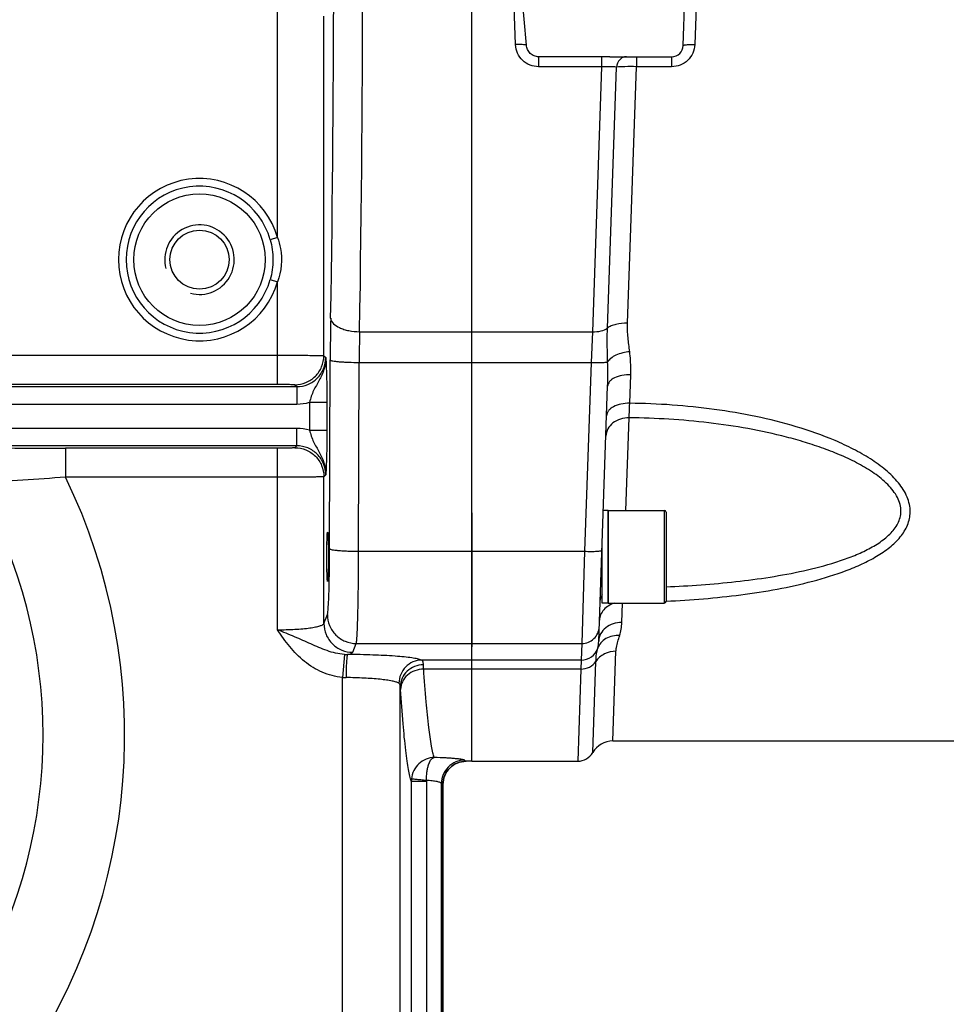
# Model space of a CAD drawing. Header units: millimetres. Extents: x 0 to 1189, y 0 to 841.
# Tile 35 of 68: x 558 to 622, y 379 to 447. Entities that reach past the tile are written whole.
import ezdxf

# ---------------------------------------------------------------- set-up
doc = ezdxf.new("R2010")
doc.units = ezdxf.units.MM
doc.header["$LTSCALE"] = 65.395
doc.layers.get('0').update_dxf_attribs({"linetype": 'CONTINUOUS'})
for name, color, linetype in [('3_ALL_AXES', 7, 'CONTINUOUS'), ('6_SURFACES_EXT', 7, 'CONTINUOUS'), ('LAY0001', 7, 'CONTINUOUS')]:
    doc.layers.add(name, color=color, linetype=linetype)
doc.styles.get("Standard").update_dxf_attribs({"font": 'arial.ttf'})
doc.dimstyles.new('DIMSTYLE_4', dxfattribs={"dimtxt": 3, "dimasz": 3, "dimexe": 2, "dimexo": 1.5, "dimgap": 0.75, "dimtad": 1, "dimdec": 1, "dimlfac": 2.5, "dimdsep": 46, "dimtxsty": 'Standard', "dimblk": '_FILLED', "dimblk1": '_FILLED', "dimblk2": '_FILLED', "dimcen": 0.09, "dimadec": 1, "dimazin": 2, "dimtp": 0.8, "dimtm": 0.8, "dimtfac": 1, "dimtdec": 1, "dimtofl": 0, "dimtmove": 0, "dimatfit": 3, "dimldrblk": '_FILLED', "dimfxl": 0, "dimtolj": 1, "dimarcsym": 0})

# ---------------------------------------------------------------- blocks, each defined once
blk = doc.blocks.new('_FILLED')
at = {"color": 0, "linetype": 'ByBlock'}
blk.add_solid([(0, 0), (-1, 0.25), (-1, -0.25)], dxfattribs=at)
blk = doc.blocks.new('*D10')
at = {"color": 2, "linetype": 'Continuous'}
for p, q in [((704.574, 569.679), (376.741, 569.679)), ((378.741, 569.679), (378.741, 483.679)), ((378.741, 397.679), (378.741, 483.679)), ((501.79, 397.679), (376.741, 397.679))]:
    blk.add_line(p, q, dxfattribs=at)
at = {"color": 2, "linetype": 'Continuous', "xscale": 3, "yscale": 3, "zscale": 3}
for p, rotation in [((378.741, 569.679), 90), ((378.741, 397.679), 270)]:
    blk.add_blockref('_FILLED', p, dxfattribs=dict(at, rotation=rotation))
at = {"color": 2, "linetype": 'Continuous', "insert": (374.991, 483.679), "char_height": 3, "width": 6.99257, "attachment_point": 2, "rotation": 90, "line_spacing_factor": 0.9}
blk.add_mtext('430', dxfattribs=at)
blk = doc.blocks.new('*D11')
at = {"color": 2, "linetype": 'Continuous'}
for p, q in [((704.574, 569.679), (365.421, 569.679)), ((367.421, 569.679), (367.421, 450.479)), ((367.421, 331.279), (367.421, 450.479)), ((474.874, 331.279), (365.421, 331.279))]:
    blk.add_line(p, q, dxfattribs=at)
at = {"color": 2, "linetype": 'Continuous', "xscale": 3, "yscale": 3, "zscale": 3}
for p, rotation in [((367.421, 569.679), 90), ((367.421, 331.279), 270)]:
    blk.add_blockref('_FILLED', p, dxfattribs=dict(at, rotation=rotation))
at = {"color": 2, "linetype": 'Continuous', "insert": (363.671, 450.479), "char_height": 3, "width": 6.99257, "attachment_point": 2, "rotation": 90, "line_spacing_factor": 0.9}
blk.add_mtext('596', dxfattribs=at)
blk = doc.blocks.new('*D13')
at = {"color": 2, "linetype": 'Continuous'}
for p, q in [((524.674, 420.562), (524.674, 591.679)), ((757.874, 524.064), (757.874, 591.679)), ((524.674, 589.679), (641.274, 589.679)), ((757.874, 589.679), (641.274, 589.679))]:
    blk.add_line(p, q, dxfattribs=at)
at = {"color": 2, "linetype": 'Continuous', "xscale": 3, "yscale": 3, "zscale": 3, "rotation": 180}
blk.add_blockref('_FILLED', (524.674, 589.679), dxfattribs=at)
at = {"color": 2, "linetype": 'Continuous', "xscale": 3, "yscale": 3, "zscale": 3}
blk.add_blockref('_FILLED', (757.874, 589.679), dxfattribs=at)
at = {"color": 2, "linetype": 'Continuous', "insert": (641.274, 593.429), "char_height": 3, "width": 6.99257, "attachment_point": 2, "line_spacing_factor": 0.9}
blk.add_mtext('583', dxfattribs=at)

msp = doc.modelspace()

# ---------------------------------------------------------------- linework, layer by layer
at = {"color": 7, "linetype": 'Continuous'}
for p, q in [((589.474, 413.02), (589.474, 489.537)), ((604.063, 445.251), (604.274, 451.279)), ((598.417, 444.474), (594.084, 444.474)), ((598.987, 444.479), (603.264, 444.479)), ((598.228, 404.156), (598.842, 421.747)), ((589.494, 413.02), (589.474, 413.02)), ((589.494, 403.768), (589.494, 413.02)), ((598.874, 413.184), (602.754, 413.184)), ((598.874, 413.184), (598.874, 406.784)), ((602.874, 413.064), (602.874, 406.904)), ((589.494, 407.984), (589.474, 407.984)), ((598.474, 407.984), (598.362, 407.984)), ((598.874, 406.784), (602.754, 406.784)), ((589.494, 403.768), (589.474, 403.768)), ((589.474, 395.879), (589.474, 403.768)), ((589.474, 395.879), (596.78, 395.879)), ((587.475, 394.279), (587.475, 343.242)), ((587.476, 343.24), (587.476, 394.279))]:
    msp.add_line(p, q, dxfattribs=at)
at = {"color": 9, "linetype": 'Continuous'}
for p, q in [((592.485, 445.309), (592.342, 449.345)), ((605.007, 449.394), (604.863, 445.311)), ((576.059, 432.001), (576.059, 448.808)), ((579.257, 423.849), (579.257, 447.263)), ((594.084, 444.474), (594.084, 443.787)), ((598.417, 444.474), (598.417, 443.787)), ((600.837, 444.479), (600.837, 443.79)), ((603.264, 444.479), (603.264, 443.79)), ((598.417, 443.787), (594.084, 443.787)), ((598.417, 443.787), (597.792, 425.505)), ((598.831, 425.756), (599.453, 443.757)), ((600.216, 426.092), (600.837, 443.79)), ((603.264, 443.79), (600.837, 443.79)), ((576.059, 421.891), (576.059, 428.957)), ((589.474, 425.505), (597.792, 425.505)), ((597.792, 425.505), (597.703, 423.388)), ((557.675, 423.89), (576.059, 423.89)), ((579.257, 423.849), (579.388, 423.718)), ((579.657, 410.538), (579.697, 423.562)), ((581.656, 410.364), (581.696, 423.388)), ((589.474, 423.388), (597.703, 423.388)), ((597.703, 423.388), (597.248, 410.364)), ((600.37, 420.57), (600.441, 422.542)), ((557.675, 421.891), (576.059, 421.891)), ((577.258, 421.85), (577.389, 421.719)), ((554.648, 421.719), (577.389, 421.719)), ((577.389, 421.719), (577.389, 420.52)), ((554.648, 420.52), (577.389, 420.52)), ((578.27, 420.643), (578.27, 418.714)), ((578.27, 420.643), (579.469, 420.643)), ((579.469, 420.643), (579.469, 418.714)), ((600.109, 413.184), (600.327, 419.568)), ((577.389, 418.838), (554.37, 418.838)), ((577.389, 417.638), (577.389, 418.838)), ((578.27, 418.714), (579.469, 418.714)), ((577.389, 417.638), (553.922, 417.638)), ((561.428, 417.467), (561.428, 415.468)), ((576.059, 417.467), (561.428, 417.467)), ((576.059, 404.948), (576.059, 417.467)), ((577.389, 417.638), (577.258, 417.507)), ((576.059, 415.468), (561.428, 415.468)), ((579.388, 415.64), (579.257, 415.509)), ((579.257, 405.387), (579.257, 415.509)), ((602.754, 413.184), (602.754, 406.784)), ((589.494, 410.364), (597.248, 410.364)), ((597.248, 410.364), (597.064, 404)), ((599.827, 405.459), (599.875, 406.784)), ((579.257, 405.387), (579.499, 405.993)), ((581.256, 403.395), (581.498, 404)), ((589.494, 404), (597.064, 404)), ((597.064, 404), (597.024, 402.861)), ((599.205, 397.279), (599.422, 403.461)), ((580.671, 403.247), (580.535, 401.665)), ((597.024, 402.861), (589.474, 402.861)), ((597.024, 402.861), (596.997, 402.239)), ((597.819, 396.479), (598.037, 402.763)), ((596.997, 402.239), (589.474, 402.239)), ((596.997, 402.239), (596.78, 395.879)), ((585.294, 394.516), (586.335, 394.516))]:
    msp.add_line(p, q, dxfattribs=at)
at = {"color": 7, "linetype": 'Continuous'}
for centre, radius, start, end in [((524.674, 397.679), 130.8, 73.06509, 349.87209), ((524.674, 397.679), 122.8, 71.3004, 349.20448), ((603.264, 445.279), 0.8, 270, 358), ((602.754, 413.064), 0.12, 0, 90), ((587.735, 408.034), 1.853, 18.37416, 20.24475), ((587.847, 408.237), 1.739, 339.29797, 341.24999), ((602.754, 406.904), 0.12, 270, 360), ((599.205, 395.679), 1.6, 90, 150.00003), ((596.78, 397.079), 1.2, 270, 330.00004)]:
    msp.add_arc(centre, radius, start, end, dxfattribs=at)
at = {"color": 9, "linetype": 'Continuous'}
for centre, radius, start, end in [((-969.553, 451.279), 1551.492, 359.048148, 0.951852), ((-861.56, 451.279), 1441.501, 359.0125, 0.9875), ((775.081, 422.996), 195.384, 178.99124, 179.8339), ((687.789, 422.971), 106.094, 178.63104, 179.77456), ((573.199, 422.626), 25.659, 358.03607, 1.776), ((577.387, 423.736), 3.216, 270.03735, 285.9277), ((577.387, 415.622), 3.216, 74.07231, 89.96265), ((561.408, 762.248), 344.782, 269.1543, 270.00324), ((703.935, -1700.31), 2120.571, 93.853309, 94.012949), ((524.674, 397.679), 40.833, 325.34033, 25.82724), ((524.674, 397.679), 35.199, 330.75814, 29.24186), ((596.197, 405.591), 3.632, 343.26849, 357.92496), ((595.861, 404.241), 2.369, 346.1163, 357.95255), ((597.026, 404.06), 1.199, 269.91926, 341.13655), ((580.85, 406.549), 3.306, 266.90719, 270.69197), ((580.808, 403.915), 2.267, 263.08039, 269.49184), ((586.887, 394.512), 1.593, 174.66484, 179.86135), ((587.133, 394.516), 0.798, 177.39901, 180.00245)]:
    msp.add_arc(centre, radius, start, end, dxfattribs=at)
at = {"color": 2, "linetype": 'Continuous'}
msp.add_arc((570.674, 430.479), 2.4, 255, 195, dxfattribs=at)
at = {"color": 7, "linetype": 'Continuous'}
for points in [[(593.235, 445.279), (593.133, 446.639), (593.001, 447.996), (592.906, 449.357)], [(598.987, 444.479), (598.797, 444.479), (598.607, 444.474), (598.417, 444.474)]]:
    msp.add_open_spline(points, degree=3, dxfattribs=at)
at = {"color": 9, "linetype": 'Continuous'}
for points, knots in [([(593.235, 445.279), (593.196, 445.289), (593.098, 445.301), (592.848, 445.317), (592.637, 445.314), (592.485, 445.309)], [0, 0, 0, 0, 0.158174, 0.392169, 1, 1, 1, 1]), ([(594.084, 443.787), (593.881, 443.787), (593.472, 443.865), (592.948, 444.199), (592.587, 444.703), (592.492, 445.108), (592.485, 445.309)], [0, 0, 0, 0, 0.250811, 0.50107, 0.750668, 1, 1, 1, 1]), ([(604.863, 445.311), (604.855, 445.11), (604.761, 444.706), (604.399, 444.201), (603.876, 443.867), (603.466, 443.79), (603.264, 443.79)], [0, 0, 0, 0, 0.249278, 0.498854, 0.749127, 1, 1, 1, 1]), ([(604.063, 445.251), (604.063, 445.259), (604.088, 445.274), (604.132, 445.285), (604.207, 445.298), (604.351, 445.31), (604.573, 445.318), (604.761, 445.315), (604.863, 445.311)], [0, 0, 0, 0, 0.028385, 0.087868, 0.180547, 0.303809, 0.623495, 1, 1, 1, 1]), ([(600.145, 444.479), (600.06, 444.479), (599.884, 444.44), (599.585, 444.225), (599.469, 443.944), (599.453, 443.757)], [0, 0, 0, 0, 0.236384, 0.481701, 1, 1, 1, 1]), ([(599.453, 443.757), (599.309, 443.777), (598.963, 443.791), (598.617, 443.791), (598.417, 443.787)], [0, 0, 0, 0, 0.419969, 1, 1, 1, 1]), ([(600.837, 443.79), (600.57, 443.794), (600.109, 443.793), (599.647, 443.777), (599.453, 443.757)], [0, 0, 0, 0, 0.577578, 1, 1, 1, 1]), ([(579.727, 426.436), (579.746, 426.14), (580.165, 425.84), (580.639, 425.664), (581.105, 425.545), (581.474, 425.509), (581.725, 425.505)], [0, 0, 0, 0, 0.383212, 0.522185, 0.674041, 1, 1, 1, 1]), ([(600.216, 426.092), (599.948, 426.099), (599.559, 426.067), (599.098, 425.921), (598.908, 425.816), (598.831, 425.756)], [0, 0, 0, 0, 0.555501, 0.796738, 1, 1, 1, 1]), ([(600.368, 424.13), (600.328, 424.455), (600.236, 425.104), (600.205, 425.763), (600.216, 426.092)], [0, 0, 0, 0, 0.497606, 1, 1, 1, 1]), ([(597.792, 425.505), (597.993, 425.5), (598.354, 425.53), (598.705, 425.658), (598.831, 425.756)], [0, 0, 0, 0, 0.556963, 1, 1, 1, 1]), ([(598.845, 423.421), (598.84, 423.621), (598.818, 424.399), (598.811, 425.178), (598.831, 425.756)], [0, 0, 0, 0, 0.257325, 1, 1, 1, 1]), ([(576.059, 423.89), (576.459, 423.89), (577.04, 423.888), (577.78, 423.883), (578.255, 423.879), (578.648, 423.873), (578.919, 423.867), (579.084, 423.861), (579.168, 423.858), (579.222, 423.854), (579.249, 423.852), (579.257, 423.849)], [0, 0, 0, 0, 0.374757, 0.544856, 0.694936, 0.819486, 0.913935, 0.948744, 0.974827, 0.991953, 1, 1, 1, 1]), ([(577.258, 421.85), (577.518, 421.851), (578.043, 421.955), (578.707, 422.4), (579.152, 423.064), (579.257, 423.589), (579.257, 423.849)], [0, 0, 0, 0, 0.249959, 0.5, 0.750041, 1, 1, 1, 1]), ([(600.368, 424.13), (600.043, 424.101), (599.579, 423.992), (599.078, 423.703), (598.9, 423.518), (598.845, 423.421)], [0, 0, 0, 0, 0.567199, 0.806612, 1, 1, 1, 1]), ([(600.441, 422.542), (600.446, 422.674), (600.454, 423.204), (600.418, 423.735), (600.368, 424.13)], [0, 0, 0, 0, 0.248006, 1, 1, 1, 1]), ([(577.389, 421.719), (577.649, 421.719), (578.175, 421.823), (578.84, 422.267), (579.285, 422.932), (579.388, 423.458), (579.388, 423.718)], [0, 0, 0, 0, 0.249992, 0.500002, 0.750012, 1, 1, 1, 1]), ([(579.388, 423.718), (579.391, 423.443), (579.305, 422.891), (578.949, 422.152), (578.518, 421.448), (578.337, 420.919), (578.27, 420.643)], [0, 0, 0, 0, 0.250157, 0.497168, 0.741829, 1, 1, 1, 1]), ([(579.388, 423.718), (579.412, 423.311), (579.46, 422.287), (579.469, 421.261), (579.469, 420.643)], [0, 0, 0, 0, 0.397499, 1, 1, 1, 1]), ([(579.697, 423.562), (579.7, 423.555), (579.717, 423.541), (579.774, 423.517), (579.89, 423.491), (580.077, 423.463), (580.323, 423.438), (580.62, 423.417), (581.083, 423.395), (581.446, 423.389), (581.696, 423.388)], [0, 0, 0, 0, 0.011417, 0.030208, 0.092505, 0.187152, 0.311156, 0.460161, 0.628806, 1, 1, 1, 1]), ([(597.703, 423.388), (597.827, 423.384), (598.062, 423.379), (598.387, 423.381), (598.644, 423.393), (598.79, 423.408), (598.845, 423.421)], [0, 0, 0, 0, 0.325157, 0.618172, 0.850495, 1, 1, 1, 1]), ([(600.441, 422.542), (600.239, 422.547), (599.854, 422.519), (599.407, 422.384), (599.125, 422.217), (598.971, 422.076), (598.871, 421.918), (598.844, 421.802), (598.842, 421.747)], [0, 0, 0, 0, 0.313667, 0.593586, 0.714054, 0.820147, 0.913801, 1, 1, 1, 1]), ([(576.059, 421.891), (576.209, 421.891), (576.427, 421.889), (576.705, 421.885), (576.883, 421.88), (577.03, 421.874), (577.132, 421.868), (577.193, 421.863), (577.225, 421.859), (577.245, 421.855), (577.256, 421.853), (577.258, 421.85)], [0, 0, 0, 0, 0.374299, 0.54419, 0.694094, 0.818527, 0.912962, 0.947826, 0.97403, 0.991394, 1, 1, 1, 1]), ([(600.37, 420.57), (600.168, 420.575), (599.782, 420.543), (599.335, 420.397), (599.054, 420.218), (598.9, 420.067), (598.8, 419.898), (598.773, 419.775), (598.771, 419.716)], [0, 0, 0, 0, 0.307951, 0.584747, 0.705405, 0.813124, 0.909815, 1, 1, 1, 1]), ([(600.327, 419.568), (600.331, 419.64), (600.345, 419.974), (600.359, 420.308), (600.37, 420.57)], [0, 0, 0, 0, 0.215828, 1, 1, 1, 1]), ([(619.729, 413.07), (619.733, 413.422), (619.566, 414.163), (618.931, 415.138), (618.042, 416.002), (616.979, 416.762), (615.8, 417.429), (614.109, 418.212), (611.867, 418.998), (609.073, 419.695), (606.206, 420.183), (603.298, 420.482), (601.347, 420.56), (600.37, 420.57)], [0, 0, 0, 0, 0.048046, 0.100261, 0.15673, 0.216341, 0.278085, 0.341272, 0.470303, 0.601469, 0.733793, 0.866747, 1, 1, 1, 1]), ([(600.327, 419.568), (600.124, 419.571), (599.723, 419.514), (599.199, 419.249), (598.828, 418.832), (598.728, 418.482), (598.722, 418.313)], [0, 0, 0, 0, 0.27248, 0.532085, 0.773019, 1, 1, 1, 1]), ([(619.088, 413.11), (619.09, 413.275), (619.047, 413.612), (618.853, 414.095), (618.556, 414.552), (618.042, 415.132), (617.246, 415.77), (616.166, 416.417), (614.995, 416.978), (613.764, 417.464), (612.492, 417.885), (610.753, 418.372), (608.53, 418.851), (605.82, 419.252), (603.08, 419.496), (601.246, 419.56), (600.327, 419.568)], [0, 0, 0, 0, 0.023572, 0.048206, 0.074211, 0.101537, 0.159254, 0.219836, 0.282179, 0.345644, 0.409858, 0.474592, 0.605051, 0.736335, 0.868063, 1, 1, 1, 1]), ([(578.27, 418.714), (578.337, 418.439), (578.518, 417.91), (578.949, 417.206), (579.305, 416.467), (579.391, 415.915), (579.388, 415.64)], [0, 0, 0, 0, 0.258176, 0.502843, 0.749845, 1, 1, 1, 1]), ([(579.469, 418.714), (579.469, 418.096), (579.46, 417.071), (579.412, 416.046), (579.388, 415.64)], [0, 0, 0, 0, 0.602508, 1, 1, 1, 1]), ([(577.258, 417.507), (577.256, 417.505), (577.245, 417.502), (577.225, 417.498), (577.193, 417.495), (577.132, 417.49), (577.03, 417.484), (576.883, 417.478), (576.705, 417.473), (576.427, 417.468), (576.209, 417.467), (576.059, 417.467)], [0, 0, 0, 0, 0.008606, 0.025968, 0.052171, 0.087034, 0.181467, 0.305899, 0.455802, 0.625691, 1, 1, 1, 1]), ([(577.258, 417.507), (577.518, 417.507), (578.043, 417.402), (578.707, 416.958), (579.152, 416.294), (579.257, 415.768), (579.257, 415.509)], [0, 0, 0, 0, 0.249959, 0.5, 0.750041, 1, 1, 1, 1]), ([(579.388, 415.64), (579.388, 415.9), (579.285, 416.426), (578.84, 417.09), (578.175, 417.535), (577.649, 417.639), (577.389, 417.638)], [0, 0, 0, 0, 0.249987, 0.499996, 0.750007, 1, 1, 1, 1]), ([(579.257, 415.509), (579.249, 415.506), (579.222, 415.504), (579.168, 415.499), (579.084, 415.496), (578.919, 415.491), (578.648, 415.485), (578.255, 415.479), (577.781, 415.474), (577.04, 415.469), (576.459, 415.468), (576.059, 415.468)], [0, 0, 0, 0, 0.008047, 0.025172, 0.051253, 0.086061, 0.180508, 0.305056, 0.455135, 0.625233, 1, 1, 1, 1]), ([(602.873, 406.923), (603.738, 406.961), (605.462, 407.069), (608.026, 407.337), (610.544, 407.727), (612.984, 408.26), (614.937, 408.859), (616.399, 409.467), (617.408, 409.99), (618.31, 410.598), (619.06, 411.307), (619.589, 412.134), (619.726, 412.764), (619.729, 413.07)], [0, 0, 0, 0, 0.13695, 0.272952, 0.407396, 0.539414, 0.667599, 0.72958, 0.789558, 0.846925, 0.90102, 0.951608, 1, 1, 1, 1]), ([(602.874, 407.914), (603.68, 407.945), (605.288, 408.034), (607.684, 408.25), (610.048, 408.563), (612.356, 408.99), (614.222, 409.472), (615.643, 409.965), (616.641, 410.394), (617.554, 410.901), (618.337, 411.502), (618.832, 412.124), (619.048, 412.68), (619.087, 412.968), (619.088, 413.11)], [0, 0, 0, 0, 0.135348, 0.269964, 0.403387, 0.53494, 0.663495, 0.726068, 0.786947, 0.845473, 0.900718, 0.95182, 0.976091, 1, 1, 1, 1]), ([(579.499, 405.993), (579.506, 406.011), (579.517, 406.062), (579.539, 406.211), (579.562, 406.488), (579.587, 406.919), (579.609, 407.474), (579.628, 408.134), (579.649, 409.168), (579.656, 409.979), (579.657, 410.538)], [0, 0, 0, 0, 0.012937, 0.033926, 0.099691, 0.195578, 0.318745, 0.465489, 0.63137, 1, 1, 1, 1]), ([(579.657, 410.538), (579.66, 410.531), (579.677, 410.517), (579.734, 410.493), (579.851, 410.467), (580.037, 410.439), (580.284, 410.414), (580.58, 410.393), (581.043, 410.371), (581.406, 410.364), (581.656, 410.364)], [0, 0, 0, 0, 0.011417, 0.030208, 0.092505, 0.187152, 0.311156, 0.460161, 0.628806, 1, 1, 1, 1]), ([(581.498, 404), (581.505, 404.026), (581.516, 404.097), (581.53, 404.229), (581.544, 404.412), (581.564, 404.755), (581.586, 405.297), (581.608, 406.074), (581.627, 406.999), (581.647, 408.446), (581.655, 409.581), (581.656, 410.364)], [0, 0, 0, 0, 0.012738, 0.033621, 0.062542, 0.0993, 0.195181, 0.318391, 0.465205, 0.631174, 1, 1, 1, 1]), ([(597.248, 410.364), (597.4, 410.358), (597.622, 410.354), (597.904, 410.357), (598.084, 410.364), (598.23, 410.373), (598.344, 410.387), (598.407, 410.399), (598.447, 410.416), (598.447, 410.426)], [0, 0, 0, 0, 0.378681, 0.549821, 0.700001, 0.823603, 0.916128, 0.974635, 1, 1, 1, 1]), ([(598.473, 407.356), (598.451, 407.329), (598.374, 407.222), (598.331, 407.091), (598.327, 406.995)], [0, 0, 0, 0, 0.267768, 1, 1, 1, 1]), ([(599.327, 406.785), (599.046, 406.703), (598.649, 406.474), (598.343, 405.996), (598.283, 405.729), (598.278, 405.599)], [0, 0, 0, 0, 0.523028, 0.765985, 1, 1, 1, 1]), ([(579.499, 405.993), (579.5, 405.734), (579.605, 405.211), (580.05, 404.55), (580.714, 404.106), (581.238, 404.001), (581.498, 404)], [0, 0, 0, 0, 0.249528, 0.499478, 0.749734, 1, 1, 1, 1]), ([(576.059, 404.948), (576.46, 404.948), (577.044, 404.963), (577.787, 405.017), (578.262, 405.07), (578.654, 405.132), (578.956, 405.205), (579.15, 405.275), (579.248, 405.349), (579.257, 405.387)], [0, 0, 0, 0, 0.367982, 0.534984, 0.68249, 0.805464, 0.900073, 0.964222, 1, 1, 1, 1]), ([(580.535, 401.665), (580.059, 401.706), (579.114, 401.953), (577.883, 402.723), (576.876, 403.762), (576.325, 404.549), (576.059, 404.948)], [0, 0, 0, 0, 0.249564, 0.49942, 0.749591, 1, 1, 1, 1]), ([(580.671, 403.247), (580.264, 403.268), (579.468, 403.474), (578.36, 403.974), (577.227, 404.47), (576.453, 404.786), (576.059, 404.948)], [0, 0, 0, 0, 0.247897, 0.49154, 0.740788, 1, 1, 1, 1]), ([(579.257, 405.387), (579.258, 405.128), (579.363, 404.605), (579.809, 403.944), (580.472, 403.5), (580.996, 403.396), (581.256, 403.395)], [0, 0, 0, 0, 0.249528, 0.499478, 0.749734, 1, 1, 1, 1]), ([(597.064, 404), (597.216, 404), (597.525, 404.06), (597.918, 404.314), (598.187, 404.697), (598.258, 405.002), (598.263, 405.154)], [0, 0, 0, 0, 0.250439, 0.500614, 0.750433, 1, 1, 1, 1]), ([(599.827, 405.459), (599.624, 405.461), (599.223, 405.401), (598.7, 405.123), (598.332, 404.691), (598.234, 404.332), (598.228, 404.158)], [0, 0, 0, 0, 0.268632, 0.526466, 0.768902, 1, 1, 1, 1]), ([(599.676, 404.545), (599.355, 404.569), (598.853, 404.472), (598.364, 404.074), (598.209, 403.81), (598.16, 403.672)], [0, 0, 0, 0, 0.519132, 0.763938, 1, 1, 1, 1]), ([(599.422, 403.461), (599.425, 403.55), (599.466, 403.921), (599.594, 404.274), (599.676, 404.545)], [0, 0, 0, 0, 0.238646, 1, 1, 1, 1]), ([(598.037, 402.763), (598.043, 402.936), (598.066, 403.242), (598.129, 403.543), (598.16, 403.672)], [0, 0, 0, 0, 0.565664, 1, 1, 1, 1]), ([(599.422, 403.461), (599.148, 403.463), (598.606, 403.345), (598.179, 402.98), (598.037, 402.763)], [0, 0, 0, 0, 0.512945, 1, 1, 1, 1]), ([(580.89, 403.242), (580.878, 403.227), (580.867, 403.172), (580.849, 403.068), (580.834, 402.914), (580.819, 402.717), (580.807, 402.484), (580.794, 402.123), (580.789, 401.842), (580.788, 401.648)], [0, 0, 0, 0, 0.035116, 0.102198, 0.199639, 0.324288, 0.47196, 0.637641, 1, 1, 1, 1]), ([(580.89, 403.242), (580.977, 403.261), (581.093, 403.29), (581.214, 403.347), (581.249, 403.379), (581.256, 403.395)], [0, 0, 0, 0, 0.66595, 0.870503, 1, 1, 1, 1]), ([(585.998, 402.861), (585.912, 402.894), (585.69, 402.949), (585.292, 403.016), (584.771, 403.077), (583.875, 403.154), (582.568, 403.218), (581.473, 403.239), (580.89, 403.242)], [0, 0, 0, 0, 0.053971, 0.133162, 0.235995, 0.360046, 0.659023, 1, 1, 1, 1]), ([(585.998, 402.861), (585.797, 402.857), (585.389, 402.767), (584.876, 402.41), (584.529, 401.886), (584.441, 401.472), (584.438, 401.267)], [0, 0, 0, 0, 0.246991, 0.496649, 0.748255, 1, 1, 1, 1]), ([(586.132, 402.537), (586.129, 402.576), (586.117, 402.691), (586.068, 402.823), (585.998, 402.861)], [0, 0, 0, 0, 0.331666, 1, 1, 1, 1]), ([(596.997, 402.239), (597.203, 402.238), (597.61, 402.326), (597.93, 402.6), (598.037, 402.763)], [0, 0, 0, 0, 0.512995, 1, 1, 1, 1]), ([(586.132, 402.537), (585.926, 402.534), (585.512, 402.454), (584.985, 402.123), (584.625, 401.627), (584.535, 401.23), (584.533, 401.035)], [0, 0, 0, 0, 0.256764, 0.510173, 0.757652, 1, 1, 1, 1]), ([(586.149, 402.239), (585.943, 402.236), (585.535, 402.16), (585.009, 401.851), (584.646, 401.385), (584.553, 401.007), (584.55, 400.823)], [0, 0, 0, 0, 0.263094, 0.51944, 0.764481, 1, 1, 1, 1]), ([(586.149, 402.239), (586.147, 402.267), (586.142, 402.366), (586.137, 402.465), (586.132, 402.537)], [0, 0, 0, 0, 0.277325, 1, 1, 1, 1]), ([(586.882, 396.138), (586.843, 396.244), (586.772, 396.501), (586.634, 397.186), (586.477, 398.36), (586.301, 400.136), (586.2, 401.485), (586.149, 402.239)], [0, 0, 0, 0, 0.054814, 0.129831, 0.34067, 0.631525, 1, 1, 1, 1]), ([(584.438, 401.267), (584.378, 401.3), (584.22, 401.355), (583.935, 401.421), (583.563, 401.483), (582.923, 401.559), (581.989, 401.624), (581.206, 401.645), (580.788, 401.648)], [0, 0, 0, 0, 0.055463, 0.135252, 0.238169, 0.361997, 0.660077, 1, 1, 1, 1]), ([(584.533, 401.035), (584.531, 401.063), (584.523, 401.145), (584.488, 401.24), (584.438, 401.267)], [0, 0, 0, 0, 0.326568, 1, 1, 1, 1]), ([(584.55, 400.823), (584.548, 400.843), (584.543, 400.913), (584.538, 400.984), (584.533, 401.035)], [0, 0, 0, 0, 0.277232, 1, 1, 1, 1]), ([(585.294, 394.516), (585.254, 394.621), (585.182, 394.881), (585.089, 395.341), (584.996, 395.935), (584.862, 396.99), (584.705, 398.634), (584.602, 400.037), (584.55, 400.823)], [0, 0, 0, 0, 0.05308, 0.126825, 0.221379, 0.336671, 0.628551, 1, 1, 1, 1]), ([(586.882, 396.138), (586.688, 396.134), (586.297, 396.053), (585.792, 395.73), (585.431, 395.247), (585.319, 394.857), (585.301, 394.66)], [0, 0, 0, 0, 0.247249, 0.496716, 0.74812, 1, 1, 1, 1]), ([(586.336, 394.552), (586.34, 394.746), (586.357, 395.028), (586.415, 395.39), (586.503, 395.754), (586.671, 396.095), (586.882, 396.138)], [0, 0, 0, 0, 0.334171, 0.488152, 0.627475, 1, 1, 1, 1]), ([(588.975, 395.951), (588.971, 395.956), (588.952, 395.965), (588.917, 395.977), (588.863, 395.989), (588.759, 396.009), (588.586, 396.032), (588.335, 396.059), (588.03, 396.085), (587.54, 396.117), (587.152, 396.132), (586.882, 396.138)], [0, 0, 0, 0, 0.009811, 0.02757, 0.053579, 0.087756, 0.179652, 0.300665, 0.447373, 0.615794, 1, 1, 1, 1]), ([(588.975, 395.951), (588.767, 395.95), (588.347, 395.866), (587.816, 395.511), (587.46, 394.98), (587.376, 394.56), (587.376, 394.353)], [0, 0, 0, 0, 0.250018, 0.500112, 0.75014, 1, 1, 1, 1]), ([(589.076, 395.879), (589.067, 395.879), (589.025, 395.887), (588.994, 395.923), (588.975, 395.951)], [0, 0, 0, 0, 0.202317, 1, 1, 1, 1]), ([(586.336, 394.552), (586.204, 394.564), (585.963, 394.587), (585.679, 394.615), (585.496, 394.635), (585.401, 394.645), (585.34, 394.654), (585.31, 394.657), (585.301, 394.66)], [0, 0, 0, 0, 0.381538, 0.698772, 0.820903, 0.913514, 0.973806, 1, 1, 1, 1]), ([(587.376, 394.353), (587.372, 394.364), (587.341, 394.387), (587.28, 394.414), (587.184, 394.444), (587.001, 394.488), (586.715, 394.531), (586.47, 394.548), (586.336, 394.552)], [0, 0, 0, 0, 0.034646, 0.098341, 0.191861, 0.313122, 0.625201, 1, 1, 1, 1]), ([(587.475, 394.279), (587.466, 394.279), (587.424, 394.289), (587.395, 394.325), (587.376, 394.353)], [0, 0, 0, 0, 0.200313, 1, 1, 1, 1])]:
    msp.add_open_spline(points, degree=3, knots=knots, dxfattribs=at)
at = {"color": 7, "linetype": 'Continuous'}
for points, knots in [([(594.084, 444.474), (593.977, 444.474), (593.762, 444.517), (593.488, 444.696), (593.298, 444.961), (593.242, 445.173), (593.235, 445.279)], [0, 0, 0, 0, 0.249906, 0.499886, 0.749933, 1, 1, 1, 1]), ([(587.475, 394.279), (587.475, 394.487), (587.558, 394.908), (587.915, 395.44), (588.447, 395.796), (588.868, 395.879), (589.076, 395.879)], [0, 0, 0, 0, 0.249997, 0.499996, 0.749997, 1, 1, 1, 1]), ([(589.079, 395.879), (588.87, 395.879), (588.449, 395.796), (587.917, 395.44), (587.56, 394.908), (587.476, 394.487), (587.476, 394.279)], [0, 0, 0, 0, 0.250006, 0.500008, 0.750006, 1, 1, 1, 1])]:
    msp.add_open_spline(points, degree=3, knots=knots, dxfattribs=at)
at = {"layer": '3_ALL_AXES', "color": 7, "linetype": 'Continuous'}
for p, q in [((589.474, 395.879), (589.474, 506.679)), ((598.874, 413.184), (598.543, 413.184)), ((598.874, 406.784), (598.874, 413.184)), ((598.474, 406.784), (598.474, 411.188)), ((598.874, 406.784), (598.474, 406.784)), ((589.474, 395.879), (589.076, 395.879))]:
    msp.add_line(p, q, dxfattribs=at)
at = {"layer": '3_ALL_AXES', "color": 9, "linetype": 'Continuous'}
for p, q in [((581.725, 425.505), (589.474, 425.505)), ((581.696, 423.388), (589.474, 423.388)), ((581.656, 410.364), (589.474, 410.364)), ((581.498, 404), (589.474, 404)), ((589.474, 402.861), (585.998, 402.861)), ((589.474, 402.239), (586.149, 402.239))]:
    msp.add_line(p, q, dxfattribs=at)
at = {"layer": '3_ALL_AXES', "color": 7, "linetype": 'Continuous'}
msp.add_circle((570.674, 430.479), 2.04, dxfattribs=at)
msp.add_ellipse((579.516, 409.984), major_axis=(0, 1.7), ratio=0.034921, dxfattribs=at)
at = {"layer": '6_SURFACES_EXT', "color": 7, "linetype": 'Continuous'}
msp.add_line((599.205, 397.279), (624.728, 397.279), dxfattribs=at)
at = {"layer": 'LAY0001', "color": 9, "linetype": 'Continuous'}
for p, q in [((576.059, 432.001), (575.55, 431.857)), ((575.55, 429.101), (576.059, 428.957)), ((580.535, 377.615), (580.535, 401.665)), ((584.533, 376.31), (584.533, 401.035)), ((585.294, 394.516), (585.294, 376.597)), ((586.335, 394.516), (586.335, 376.597)), ((587.376, 343.143), (587.376, 394.353))]:
    msp.add_line(p, q, dxfattribs=at)
msp.add_circle((570.674, 430.479), 4.538, dxfattribs=at)
for radius in [5.596, 5.067]:
    msp.add_arc((570.674, 430.479), radius, 15.77853, 344.22147, dxfattribs=at)
for points, knots in [([(576.059, 432.001), (576.15, 431.759), (576.415, 430.765), (576.33, 429.676), (576.059, 428.957)], [0, 0, 0, 0, 0.251881, 1, 1, 1, 1]), ([(575.55, 431.857), (575.676, 431.411), (575.796, 430.479), (575.676, 429.547), (575.55, 429.101)], [0, 0, 0, 0, 0.499995, 1, 1, 1, 1])]:
    msp.add_open_spline(points, degree=3, knots=knots, dxfattribs=at)

# ---------------------------------------------------------------- dimensions: what is measured, and where the dimension line sits
at = {"color": 2, "linetype": 'Continuous'}
dim = msp.add_linear_dim(base=(757.874, 589.679), p1=(524.674, 419.062), p2=(757.874, 522.564), dimstyle='DIMSTYLE_4', dxfattribs=at)
dim.commit()
dim.dimension.update_dxf_attribs({"geometry": '*D13', "text_midpoint": (641.263, 589.679), "dimtype": 160})
for base, p1, p2, angle, picture, middle in [((367.421, 331.279), (706.074, 569.679), (476.374, 331.279), 270, '*D11', (367.421, 450.468)), ((378.741, 569.679), (503.29, 397.679), (706.074, 569.679), 90, '*D10', (378.741, 483.601))]:
    dim = msp.add_linear_dim(base=base, p1=p1, p2=p2, angle=angle, dimstyle='DIMSTYLE_4', dxfattribs=at)
    dim.commit()
    dim.dimension.update_dxf_attribs({"geometry": picture, "text_midpoint": middle, "dimtype": 160})

doc.saveas('drawing.dxf')
